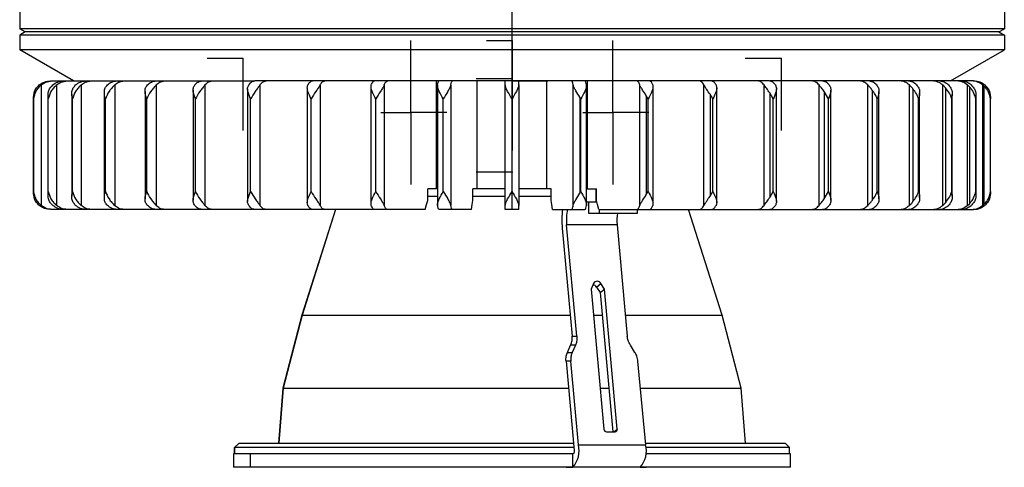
# Model space of a CAD drawing. Header units: millimetres. Extents: x 85 to 343, y -37 to 195.
# Tile 2 of 7: x 233 to 343, y -37 to 13. Entities that reach past the tile are written whole.
import ezdxf

# ---------------------------------------------------------------- set-up
doc = ezdxf.new("R2010")
doc.units = ezdxf.units.MM
doc.header["$PDSIZE"] = -1

msp = doc.modelspace()

# ---------------------------------------------------------------- linework, layer by layer
at = {"color": 7, "linetype": 'Continuous', "lineweight": 25}
for p, q in [((232.86, 50.62), (232.86, 12.44)), ((342.86, 50.62), (342.86, 12.44)), ((342.86, 12.44), (232.86, 12.44)), ((233.46, 12.12), (232.86, 12.44)), ((233.46, 12.12), (232.86, 11.75)), ((342.26, 12.12), (233.46, 12.12)), ((342.26, 12.12), (342.86, 12.44)), ((342.26, 12.12), (342.86, 11.75)), ((342.86, 11.75), (232.86, 11.75)), ((232.86, 11.75), (232.86, 10.09)), ((342.86, 11.75), (342.86, 10.09)), ((342.86, 10.09), (232.86, 10.09)), ((238.86, 6.62), (232.86, 10.09)), ((336.86, 6.62), (342.86, 10.09)), ((236.28, 6.62), (243.66, 6.62)), ((243.71, 6.62), (259.04, 6.62)), ((265.52, 6.62), (259.12, 6.62)), ((316.6, 6.62), (265.58, 6.62)), ((279.42, -5.43), (279.42, 6.62)), ((283.98, -5.43), (283.98, 6.62)), ((287.86, -7.73), (287.86, 6.62)), ((291.74, -5.43), (291.74, 6.62)), ((296.29, -5.43), (296.29, 6.62)), ((332, 6.62), (316.67, 6.62)), ((339.43, 6.62), (332.05, 6.62)), ((235.26, 6.18), (235.26, -7.28)), ((236.98, 6.18), (236.98, -7.28)), ((239.73, 6.18), (239.73, -7.28)), ((243.47, 6.18), (243.47, -7.28)), ((248.1, 6.18), (248.1, -7.28)), ((252.24, 5.59), (252.24, -6.7)), ((253.55, 6.18), (253.55, -7.28)), ((258.32, 5.73), (258.32, -6.84)), ((259.7, 6.18), (259.7, -7.28)), ((264.99, 5.86), (264.99, -6.97)), ((266.42, 6.18), (266.42, -7.28)), ((272.1, 5.97), (272.1, -7.07)), ((273.57, 6.18), (273.57, -7.28)), ((279.53, 6.18), (279.53, -7.29)), ((281.02, 6.18), (281.02, -7.28)), ((287.11, -7.28), (287.11, 6.18)), ((288.61, 6.18), (288.61, -7.28)), ((294.69, -7.28), (294.69, 6.18)), ((296.19, -7.29), (296.19, 6.18)), ((302.14, -7.28), (302.14, 6.18)), ((303.61, -7.07), (303.61, 5.97)), ((309.3, -7.28), (309.3, 6.18)), ((310.73, -6.97), (310.73, 5.86)), ((316.01, -7.28), (316.01, 6.18)), ((317.4, -6.84), (317.4, 5.73)), ((322.16, -7.28), (322.16, 6.18)), ((323.48, -6.7), (323.48, 5.59)), ((327.61, -7.28), (327.61, 6.18)), ((328.1, 5.6), (328.1, -6.71)), ((332.25, -7.28), (332.25, 6.18)), ((332.65, 5.74), (332.65, -6.84)), ((336.29, 5.87), (335.98, 6.18)), ((335.98, -7.28), (335.98, 6.18)), ((336.29, 5.87), (336.29, -6.97)), ((338.74, -7.28), (338.74, 6.18)), ((338.95, 5.98), (338.74, 6.18)), ((338.95, 5.98), (338.95, -7.09)), ((340.46, -7.28), (340.46, 6.18)), ((340.56, 6.09), (340.56, -7.19)), ((234.4, 4.79), (234.4, -5.89)), ((234.41, -5.73), (234.41, 4.62)), ((236.01, 4.95), (236.01, -6.06)), ((236.04, -5.73), (236.04, 4.62)), ((238.67, 5.12), (238.67, -6.23)), ((238.74, -5.73), (238.74, 4.62)), ((242.31, 5.29), (242.31, -6.4)), ((242.43, -5.73), (242.43, 4.62)), ((246.86, 5.45), (246.86, -6.56)), ((247.05, -5.73), (247.05, 4.62)), ((252.49, -5.73), (252.49, 4.62)), ((258.66, -5.73), (258.66, 4.62)), ((265.42, -5.73), (265.42, 4.62)), ((272.64, -5.73), (272.64, 4.62)), ((280.17, -5.73), (280.17, 4.62)), ((295.44, 4.8), (295.44, -5.9)), ((295.54, -5.73), (295.54, 4.62)), ((303.07, 4.62), (302.86, 4.97)), ((302.86, 4.97), (302.86, -6.07)), ((303.07, -5.73), (303.07, 4.62)), ((309.98, 5.14), (309.98, -6.24)), ((310.29, 4.62), (309.98, 5.14)), ((310.29, -5.73), (310.29, 4.62)), ((317.05, 4.62), (316.65, 5.3)), ((316.65, 5.3), (316.65, -6.4)), ((317.05, -5.73), (317.05, 4.62)), ((323.22, 4.62), (322.73, 5.45)), ((322.73, 5.45), (322.73, -6.56)), ((323.22, -5.73), (323.22, 4.62)), ((328.67, -5.73), (328.67, 4.62)), ((328.85, -6.56), (328.85, 5.45)), ((333.28, -5.73), (333.28, 4.62)), ((333.4, -6.4), (333.4, 5.29)), ((336.98, -5.73), (336.98, 4.62)), ((337.04, -6.23), (337.04, 5.12)), ((339.67, -5.73), (339.67, 4.62)), ((339.7, -6.06), (339.7, 4.95)), ((341.31, -5.89), (341.31, 4.79)), ((341.31, -5.73), (341.31, 4.62)), ((279.42, -5.43), (278.44, -5.43)), ((278.44, -6.73), (278.44, -5.43)), ((287.11, -5.43), (283.48, -5.43)), ((283.48, -6.73), (283.48, -5.43)), ((292.24, -5.43), (288.61, -5.43)), ((292.24, -6.73), (292.24, -5.43)), ((296.19, -5.43), (297.28, -5.43)), ((297.22, -5.43), (297.22, -6.93)), ((297.28, -6.73), (297.28, -5.43)), ((278.44, -6.23), (279.53, -6.23)), ((283.48, -6.23), (287.11, -6.23)), ((288.61, -6.23), (292.24, -6.23)), ((302.86, -6.07), (303.07, -5.73)), ((309.98, -6.24), (310.29, -5.73)), ((316.65, -6.4), (317.05, -5.73)), ((322.73, -6.56), (323.22, -5.73)), ((297.33, -6.93), (296.19, -6.93)), ((296.39, -6.93), (296.39, -8.13)), ((335.98, -7.28), (336.29, -6.97)), ((338.74, -7.28), (338.95, -7.09)), ((278.15, -7.73), (236.28, -7.73)), ((268.13, -7.73), (264.38, -19.55)), ((268.14, -7.73), (264.4, -19.55)), ((283.33, -7.73), (279.71, -7.73)), ((288.61, -7.73), (287.11, -7.73)), ((292.38, -7.73), (296, -7.73)), ((296.39, -8.13), (301.89, -8.13)), ((297.56, -7.73), (339.43, -7.73)), ((297.64, -8.13), (297.64, -7.73)), ((301.89, -8.13), (301.89, -7.73)), ((311.33, -19.55), (307.58, -7.73)), ((293.46, -9.83), (294.57, -21.89)), ((295.1, -21.89), (293.96, -9.44)), ((299.6, -9.44), (293.96, -9.44)), ((299.6, -9.44), (300.74, -21.89)), ((296.97, -16), (296.69, -16.63)), ((297.29, -16.39), (297.79, -16)), ((297.29, -16.39), (297.69, -17.02)), ((298.19, -16.63), (297.79, -16)), ((296.69, -16.63), (298.12, -32.27)), ((297.69, -17.02), (298.19, -16.63)), ((297.69, -17.02), (299.12, -32.56)), ((299.62, -32.27), (298.19, -16.63)), ((264.38, -19.55), (262.27, -27.69)), ((264.4, -19.55), (262.28, -27.69)), ((264.38, -19.55), (294.35, -19.55)), ((296.95, -19.55), (297.92, -19.55)), ((300.52, -19.55), (311.33, -19.55)), ((313.45, -27.69), (311.33, -19.55)), ((294.57, -21.89), (295.1, -21.89)), ((294.05, -23.69), (294.41, -22.89)), ((294.94, -22.89), (294.41, -22.89)), ((294.94, -22.89), (294.58, -23.69)), ((301.59, -23.69), (301.08, -22.89)), ((294.05, -23.69), (294.58, -23.69)), ((293.89, -24.69), (294.8, -34.65)), ((294.42, -24.69), (293.89, -24.69)), ((295.27, -34.01), (294.42, -24.69)), ((302.79, -34.01), (301.93, -24.69)), ((262.27, -27.69), (261.77, -33.83)), ((262.28, -27.69), (261.79, -33.83)), ((262.27, -27.69), (294.16, -27.69)), ((297.7, -27.69), (298.67, -27.69)), ((302.21, -27.69), (313.45, -27.69)), ((313.94, -33.83), (313.45, -27.69)), ((298.43, -32.56), (299.37, -32.56)), ((299.25, -32.56), (299.62, -32.27)), ((257.36, -33.83), (256.86, -34.33)), ((257.37, -33.83), (256.87, -34.33)), ((257.36, -33.83), (294.72, -33.83)), ((295.27, -34.01), (302.79, -34.01)), ((302.77, -33.83), (318.36, -33.83)), ((318.86, -34.33), (318.36, -33.83)), ((256.76, -35.03), (256.76, -36.53)), ((294.7, -35.03), (256.76, -35.03)), ((256.86, -34.33), (256.86, -35.03)), ((294.77, -34.33), (256.86, -34.33)), ((256.87, -35.03), (256.87, -34.33)), ((258.63, -36.53), (258.63, -35.03)), ((294.65, -36.52), (294.65, -35.03)), ((318.96, -35.03), (302.79, -35.03)), ((318.86, -34.33), (302.81, -34.33)), ((318.86, -35.03), (318.86, -34.33)), ((318.96, -36.53), (318.96, -35.03)), ((318.96, -36.53), (256.76, -36.53))]:
    msp.add_line(p, q, dxfattribs=at)
at = {"color": 7, "linetype": 'Continuous'}
for p, q in [((287.86, 6.62), (287.86, 14.65)), ((276.57, 3.12), (276.57, 11.15)), ((287.86, 11.12), (285.02, 11.12)), ((287.86, 11.12), (287.86, 3.1)), ((299.14, 3.12), (299.14, 11.15)), ((257.8, 9.12), (253.79, 9.12)), ((257.8, 9.12), (257.8, 1.1)), ((317.91, 9.12), (313.9, 9.12)), ((317.91, 9.12), (317.91, 1.1)), ((287.86, 6.87), (283.84, 6.87)), ((287.86, 6.87), (287.86, -1.15)), ((287.86, 6.62), (291.87, 6.62)), ((287.86, -3.58), (287.86, 4.45)), ((276.57, 3.07), (273.21, 3.07)), ((276.57, 3.12), (280.58, 3.12)), ((276.57, 3.07), (276.57, -4.95)), ((299.14, 3.07), (295.78, 3.07)), ((299.14, 3.12), (303.16, 3.12)), ((299.14, 3.07), (299.14, -4.95)), ((287.86, -3.58), (283.84, -3.58))]:
    msp.add_line(p, q, dxfattribs=at)
at = {"color": 7, "linetype": 'Continuous', "lineweight": 25, "flags": 128}
for points in [[(278.15, -7.73), (278.31, -7.17), (278.44, -6.73)], [(283.33, -7.73), (283.41, -7.17), (283.48, -6.73)], [(292.38, -7.73), (292.3, -7.17), (292.24, -6.73)], [(297.56, -7.73), (297.4, -7.17), (297.28, -6.73)], [(294.8, -34.65), (294.8, -34.72), (294.8, -34.79), (294.79, -34.85), (294.78, -34.91), (294.76, -34.96), (294.74, -35), (294.72, -35.02), (294.7, -35.03)]]:
    msp.add_lwpolyline(points, dxfattribs=at)
at = {"color": 7, "linetype": 'Continuous', "lineweight": 25}
for centre, radius, start, end in [((303.38, -8.93), 9.95, 173.0625, 185.209), ((299.09, -8.92), 5.16, 166.6182, 185.8207), ((305.13, -8.93), 5.56, 171.7238, 185.3375), ((296.85, -16.67), 0.525, 31.7491, 83.761), ((297.38, -16.22), 0.464, 27.7969, 152.2031), ((298.44, -32.24), 0.319, 185.2243, 268.3539), ((299.37, -32.3), 0.257, 270.0152, 7.212), ((292.69, -34.7), 2.67, 317.0704, 15.0449), ((300.21, -34.7), 2.67, 317.0704, 15.0449)]:
    msp.add_arc(centre, radius, start, end, dxfattribs=at)
for points, knots in [([(235.04, 6.18), (235.23, 6.31), (235.61, 6.56), (236.06, 6.6), (236.28, 6.62)], [0, 0, 0, 0, 0.5, 1, 1, 1, 1]), ([(235.26, 6.18), (235.42, 6.29), (235.79, 6.55), (236.24, 6.6), (236.5, 6.62)], [0, 0, 0, 0, 0.43833, 1, 1, 1, 1]), ([(236.55, 6.18), (236.73, 6.31), (237.1, 6.56), (237.54, 6.6), (237.76, 6.62)], [0, 0, 0, 0, 0.5, 1, 1, 1, 1]), ([(236.98, 6.18), (237.13, 6.29), (237.49, 6.55), (237.93, 6.6), (238.18, 6.62)], [0, 0, 0, 0, 0.43833, 1, 1, 1, 1]), ([(239.11, 6.18), (239.28, 6.31), (239.63, 6.56), (240.04, 6.6), (240.25, 6.62)], [0, 0, 0, 0, 0.5000001, 1, 1, 1, 1]), ([(239.73, 6.18), (239.88, 6.29), (240.22, 6.55), (240.64, 6.6), (240.87, 6.62)], [0, 0, 0, 0, 0.4383299, 1, 1, 1, 1]), ([(242.65, 6.18), (242.81, 6.31), (243.13, 6.56), (243.52, 6.6), (243.71, 6.62)], [0, 0, 0, 0, 0.5, 1, 1, 1, 1]), ([(243.47, 6.18), (243.6, 6.29), (243.92, 6.55), (244.31, 6.6), (244.52, 6.62)], [0, 0, 0, 0, 0.43833, 1, 1, 1, 1]), ([(247.12, 6.18), (247.27, 6.31), (247.55, 6.56), (247.9, 6.6), (248.07, 6.62)], [0, 0, 0, 0, 0.5, 1, 1, 1, 1]), ([(248.1, 6.18), (248.23, 6.29), (248.51, 6.55), (248.86, 6.6), (249.05, 6.62)], [0, 0, 0, 0, 0.43833, 1, 1, 1, 1]), ([(252.42, 6.18), (252.54, 6.31), (252.79, 6.56), (253.09, 6.6), (253.24, 6.62)], [0, 0, 0, 0, 0.5, 1, 1, 1, 1]), ([(253.55, 6.18), (253.66, 6.29), (253.91, 6.55), (254.21, 6.6), (254.37, 6.62)], [0, 0, 0, 0, 0.43833, 1, 1, 1, 1]), ([(258.44, 6.18), (258.54, 6.31), (258.75, 6.56), (258.99, 6.6), (259.12, 6.62)], [0, 0, 0, 0, 0.5, 1, 1, 1, 1]), ([(259.7, 6.18), (259.79, 6.29), (259.99, 6.55), (260.24, 6.6), (260.38, 6.62)], [0, 0, 0, 0, 0.43833, 1, 1, 1, 1]), ([(265.05, 6.18), (265.13, 6.31), (265.29, 6.56), (265.48, 6.6), (265.58, 6.62)], [0, 0, 0, 0, 0.5, 1, 1, 1, 1]), ([(266.42, 6.18), (266.49, 6.29), (266.64, 6.55), (266.83, 6.6), (266.94, 6.62)], [0, 0, 0, 0, 0.43833, 1, 1, 1, 1]), ([(272.13, 6.18), (272.19, 6.31), (272.3, 6.56), (272.42, 6.6), (272.49, 6.62)], [0, 0, 0, 0, 0.5000001, 1, 1, 1, 1]), ([(273.57, 6.18), (273.62, 6.29), (273.73, 6.55), (273.86, 6.6), (273.93, 6.62)], [0, 0, 0, 0, 0.43833, 1, 1, 1, 1]), ([(279.54, 6.18), (279.56, 6.31), (279.62, 6.56), (279.68, 6.6), (279.71, 6.62)], [0, 0, 0, 0, 0.5, 1, 1, 1, 1]), ([(281.02, 6.18), (281.04, 6.29), (281.1, 6.55), (281.16, 6.6), (281.2, 6.62)], [0, 0, 0, 0, 0.43833, 1, 1, 1, 1]), ([(287.11, 6.18), (287.11, 6.31), (287.11, 6.56), (287.11, 6.6), (287.11, 6.62)], [0, 0, 0, 0, 0.5, 1, 1, 1, 1]), ([(288.61, 6.18), (288.61, 6.29), (288.61, 6.55), (288.61, 6.6), (288.61, 6.62)], [0, 0, 0, 0, 0.43833, 1, 1, 1, 1]), ([(294.69, 6.18), (294.67, 6.31), (294.61, 6.56), (294.55, 6.6), (294.51, 6.62)], [0, 0, 0, 0, 0.5, 1, 1, 1, 1]), ([(296.18, 6.18), (296.15, 6.29), (296.1, 6.55), (296.04, 6.6), (296, 6.62)], [0, 0, 0, 0, 0.43833, 1, 1, 1, 1]), ([(302.14, 6.18), (302.09, 6.31), (301.98, 6.56), (301.85, 6.6), (301.79, 6.62)], [0, 0, 0, 0, 0.5, 1, 1, 1, 1]), ([(303.58, 6.18), (303.53, 6.29), (303.43, 6.55), (303.3, 6.6), (303.22, 6.62)], [0, 0, 0, 0, 0.43833, 1, 1, 1, 1]), ([(309.3, 6.18), (309.22, 6.31), (309.06, 6.56), (308.87, 6.6), (308.77, 6.62)], [0, 0, 0, 0, 0.5, 1, 1, 1, 1]), ([(310.66, 6.18), (310.59, 6.29), (310.43, 6.55), (310.24, 6.6), (310.14, 6.62)], [0, 0, 0, 0, 0.43833, 1, 1, 1, 1]), ([(316.01, 6.18), (315.91, 6.31), (315.71, 6.56), (315.46, 6.6), (315.34, 6.62)], [0, 0, 0, 0, 0.5000001, 1, 1, 1, 1]), ([(317.28, 6.18), (317.19, 6.29), (316.98, 6.55), (316.74, 6.6), (316.6, 6.62)], [0, 0, 0, 0, 0.43833, 1, 1, 1, 1]), ([(322.16, 6.18), (322.04, 6.31), (321.79, 6.56), (321.49, 6.6), (321.34, 6.62)], [0, 0, 0, 0, 0.5, 1, 1, 1, 1]), ([(323.29, 6.18), (323.19, 6.29), (322.94, 6.55), (322.64, 6.6), (322.47, 6.62)], [0, 0, 0, 0, 0.43833, 1, 1, 1, 1]), ([(327.61, 6.18), (327.47, 6.31), (327.18, 6.56), (326.83, 6.6), (326.66, 6.62)], [0, 0, 0, 0, 0.5, 1, 1, 1, 1]), ([(328.59, 6.18), (328.47, 6.29), (328.18, 6.55), (327.84, 6.6), (327.64, 6.62)], [0, 0, 0, 0, 0.43833, 1, 1, 1, 1]), ([(332.25, 6.18), (332.09, 6.31), (331.77, 6.56), (331.38, 6.6), (331.19, 6.62)], [0, 0, 0, 0, 0.5, 1, 1, 1, 1]), ([(333.06, 6.18), (332.92, 6.29), (332.6, 6.55), (332.22, 6.6), (332, 6.62)], [0, 0, 0, 0, 0.43833, 1, 1, 1, 1]), ([(335.98, 6.18), (335.81, 6.31), (335.46, 6.56), (335.05, 6.6), (334.84, 6.62)], [0, 0, 0, 0, 0.5, 1, 1, 1, 1]), ([(336.61, 6.18), (336.46, 6.29), (336.11, 6.55), (335.7, 6.6), (335.46, 6.62)], [0, 0, 0, 0, 0.43833, 1, 1, 1, 1]), ([(338.74, 6.18), (338.56, 6.31), (338.19, 6.56), (337.75, 6.6), (337.53, 6.62)], [0, 0, 0, 0, 0.5, 1, 1, 1, 1]), ([(339.16, 6.18), (339, 6.29), (338.64, 6.55), (338.2, 6.6), (337.96, 6.62)], [0, 0, 0, 0, 0.43833, 1, 1, 1, 1]), ([(340.46, 6.18), (340.27, 6.31), (339.89, 6.56), (339.44, 6.6), (339.22, 6.62)], [0, 0, 0, 0, 0.5, 1, 1, 1, 1]), ([(340.67, 6.18), (340.51, 6.29), (340.14, 6.55), (339.68, 6.6), (339.43, 6.62)], [0, 0, 0, 0, 0.43833, 1, 1, 1, 1]), ([(235.26, 6.18), (235.13, 6.07), (234.89, 5.84), (234.55, 5.32), (234.46, 4.9), (234.41, 4.62)], [0, 0, 0, 0, 0.250861, 0.501307, 1, 1, 1, 1]), ([(234.41, 4.62), (234.41, 4.9), (234.43, 5.32), (234.7, 5.85), (234.93, 6.07), (235.04, 6.18)], [0, 0, 0, 0, 0.498883, 0.749389, 1, 1, 1, 1]), ([(236.04, 4.62), (236.03, 4.9), (236, 5.32), (236.23, 5.85), (236.44, 6.07), (236.55, 6.18)], [0, 0, 0, 0, 0.4988829, 0.7493889, 1, 1, 1, 1]), ([(236.98, 6.18), (236.86, 6.07), (236.62, 5.84), (236.24, 5.32), (236.12, 4.9), (236.04, 4.62)], [0, 0, 0, 0, 0.2508614, 0.5013074, 1, 1, 1, 1]), ([(238.74, 4.62), (238.7, 4.9), (238.63, 5.32), (238.81, 5.85), (239.01, 6.07), (239.11, 6.18)], [0, 0, 0, 0, 0.498883, 0.749389, 1, 1, 1, 1]), ([(239.73, 6.18), (239.61, 6.07), (239.38, 5.84), (238.99, 5.32), (238.84, 4.9), (238.74, 4.62)], [0, 0, 0, 0, 0.250861, 0.501307, 1, 1, 1, 1]), ([(242.43, 4.62), (242.36, 4.9), (242.27, 5.32), (242.38, 5.85), (242.56, 6.07), (242.65, 6.18)], [0, 0, 0, 0, 0.498883, 0.749389, 1, 1, 1, 1]), ([(243.47, 6.18), (243.36, 6.07), (243.13, 5.84), (242.73, 5.32), (242.55, 4.9), (242.43, 4.62)], [0, 0, 0, 0, 0.250861, 0.501307, 1, 1, 1, 1]), ([(247.05, 4.62), (246.96, 4.9), (246.83, 5.32), (246.89, 5.85), (247.04, 6.07), (247.12, 6.18)], [0, 0, 0, 0, 0.498883, 0.749389, 1, 1, 1, 1]), ([(248.1, 6.18), (248, 6.07), (247.8, 5.84), (247.39, 5.32), (247.18, 4.9), (247.05, 4.62)], [0, 0, 0, 0, 0.250861, 0.501307, 1, 1, 1, 1]), ([(252.49, 4.62), (252.39, 4.9), (252.23, 5.32), (252.23, 5.85), (252.35, 6.07), (252.42, 6.18)], [0, 0, 0, 0, 0.498883, 0.749389, 1, 1, 1, 1]), ([(253.55, 6.18), (253.46, 6.07), (253.28, 5.84), (252.87, 5.32), (252.64, 4.9), (252.49, 4.62)], [0, 0, 0, 0, 0.250861, 0.501307, 1, 1, 1, 1]), ([(258.66, 4.62), (258.54, 4.9), (258.35, 5.32), (258.29, 5.85), (258.39, 6.07), (258.44, 6.18)], [0, 0, 0, 0, 0.4988829, 0.7493889, 1, 1, 1, 1]), ([(259.7, 6.18), (259.62, 6.07), (259.46, 5.84), (259.07, 5.32), (258.82, 4.9), (258.66, 4.62)], [0, 0, 0, 0, 0.250861, 0.501307, 1, 1, 1, 1]), ([(265.42, 4.62), (265.28, 4.9), (265.07, 5.32), (264.96, 5.85), (265.02, 6.07), (265.05, 6.18)], [0, 0, 0, 0, 0.498883, 0.749389, 1, 1, 1, 1]), ([(266.42, 6.18), (266.35, 6.07), (266.22, 5.84), (265.85, 5.32), (265.59, 4.9), (265.42, 4.62)], [0, 0, 0, 0, 0.250861, 0.501307, 1, 1, 1, 1]), ([(272.64, 4.62), (272.49, 4.9), (272.26, 5.32), (272.09, 5.85), (272.12, 6.07), (272.13, 6.18)], [0, 0, 0, 0, 0.4988829, 0.7493889, 1, 1, 1, 1]), ([(273.57, 6.18), (273.52, 6.07), (273.42, 5.84), (273.08, 5.32), (272.82, 4.9), (272.64, 4.62)], [0, 0, 0, 0, 0.2508614, 0.5013074, 1, 1, 1, 1]), ([(280.17, 4.62), (280.01, 4.9), (279.76, 5.32), (279.54, 5.85), (279.54, 6.07), (279.54, 6.18)], [0, 0, 0, 0, 0.498883, 0.749389, 1, 1, 1, 1]), ([(281.02, 6.18), (280.99, 6.07), (280.91, 5.84), (280.61, 5.32), (280.35, 4.9), (280.17, 4.62)], [0, 0, 0, 0, 0.250861, 0.501307, 1, 1, 1, 1]), ([(287.86, 4.62), (287.69, 4.9), (287.43, 5.32), (287.16, 5.85), (287.13, 6.07), (287.11, 6.18)], [0, 0, 0, 0, 0.498883, 0.749389, 1, 1, 1, 1]), ([(288.61, 6.18), (288.59, 6.07), (288.55, 5.84), (288.28, 5.32), (288.03, 4.9), (287.86, 4.62)], [0, 0, 0, 0, 0.250861, 0.501307, 1, 1, 1, 1]), ([(295.44, 4.8), (295.28, 5.04), (295.05, 5.42), (294.78, 5.88), (294.72, 6.08), (294.69, 6.18)], [0, 0, 0, 0, 0.498585, 0.749264, 1, 1, 1, 1]), ([(296.18, 6.18), (296.18, 6.07), (296.17, 5.84), (295.95, 5.32), (295.71, 4.9), (295.54, 4.62)], [0, 0, 0, 0, 0.2508614, 0.5013074, 1, 1, 1, 1]), ([(302.86, 4.97), (302.72, 5.19), (302.5, 5.52), (302.25, 5.93), (302.17, 6.1), (302.14, 6.18)], [0, 0, 0, 0, 0.498477, 0.769944, 1, 1, 1, 1]), ([(303.58, 6.18), (303.59, 6.07), (303.63, 5.84), (303.46, 5.32), (303.22, 4.9), (303.07, 4.62)], [0, 0, 0, 0, 0.250861, 0.501307, 1, 1, 1, 1]), ([(309.98, 5.14), (309.85, 5.32), (309.66, 5.61), (309.42, 5.96), (309.34, 6.11), (309.3, 6.18)], [0, 0, 0, 0, 0.49849, 0.767187, 1, 1, 1, 1]), ([(310.66, 6.18), (310.69, 6.07), (310.76, 5.84), (310.64, 5.32), (310.43, 4.9), (310.29, 4.62)], [0, 0, 0, 0, 0.250861, 0.501307, 1, 1, 1, 1]), ([(316.65, 5.3), (316.54, 5.46), (316.37, 5.7), (316.15, 5.99), (316.06, 6.12), (316.01, 6.18)], [0, 0, 0, 0, 0.498429, 0.764459, 1, 1, 1, 1]), ([(317.28, 6.18), (317.33, 6.07), (317.42, 5.84), (317.37, 5.32), (317.18, 4.9), (317.05, 4.62)], [0, 0, 0, 0, 0.250861, 0.501307, 1, 1, 1, 1]), ([(322.73, 5.45), (322.63, 5.59), (322.44, 5.85), (322.25, 6.07), (322.16, 6.18)], [0, 0, 0, 0, 0.4999, 1, 1, 1, 1]), ([(323.29, 6.18), (323.36, 6.07), (323.49, 5.84), (323.49, 5.32), (323.33, 4.9), (323.22, 4.62)], [0, 0, 0, 0, 0.250861, 0.501307, 1, 1, 1, 1]), ([(328.1, 5.6), (328.01, 5.71), (327.85, 5.92), (327.68, 6.1), (327.61, 6.18)], [0, 0, 0, 0, 0.541892, 1, 1, 1, 1]), ([(328.67, 4.62), (328.59, 4.79), (328.44, 5.12), (328.21, 5.44), (328.1, 5.6)], [0, 0, 0, 0, 0.499709, 1, 1, 1, 1]), ([(328.59, 6.18), (328.67, 6.07), (328.83, 5.84), (328.88, 5.32), (328.75, 4.9), (328.67, 4.62)], [0, 0, 0, 0, 0.250861, 0.501307, 1, 1, 1, 1]), ([(332.65, 5.74), (332.58, 5.82), (332.45, 5.98), (332.31, 6.12), (332.25, 6.18)], [0, 0, 0, 0, 0.532249, 1, 1, 1, 1]), ([(333.28, 4.62), (333.21, 4.81), (333.06, 5.2), (332.79, 5.56), (332.65, 5.74)], [0, 0, 0, 0, 0.499921, 1, 1, 1, 1]), ([(333.06, 6.18), (333.15, 6.07), (333.33, 5.84), (333.45, 5.32), (333.35, 4.9), (333.28, 4.62)], [0, 0, 0, 0, 0.2508611, 0.5013073, 1, 1, 1, 1]), ([(336.98, 4.62), (336.91, 4.84), (336.76, 5.27), (336.45, 5.67), (336.29, 5.87)], [0, 0, 0, 0, 0.500151, 1, 1, 1, 1]), ([(336.61, 6.18), (336.71, 6.07), (336.91, 5.84), (337.08, 5.32), (337.02, 4.9), (336.98, 4.62)], [0, 0, 0, 0, 0.250861, 0.501307, 1, 1, 1, 1]), ([(339.67, 4.62), (339.61, 4.86), (339.51, 5.23), (339.22, 5.68), (339.03, 5.89), (338.95, 5.98)], [0, 0, 0, 0, 0.499301, 0.77298, 1, 1, 1, 1]), ([(339.16, 6.18), (339.27, 6.07), (339.49, 5.84), (339.71, 5.32), (339.69, 4.9), (339.67, 4.62)], [0, 0, 0, 0, 0.250861, 0.501307, 1, 1, 1, 1]), ([(340.56, 6.09), (340.55, 6.11), (340.51, 6.14), (340.47, 6.17), (340.46, 6.18)], [0, 0, 0, 0, 0.559591, 1, 1, 1, 1]), ([(341.31, 4.62), (341.26, 4.88), (341.18, 5.27), (340.88, 5.76), (340.67, 5.98), (340.56, 6.09)], [0, 0, 0, 0, 0.499267, 0.749427, 1, 1, 1, 1]), ([(340.67, 6.18), (340.79, 6.07), (341.02, 5.84), (341.29, 5.32), (341.3, 4.9), (341.31, 4.62)], [0, 0, 0, 0, 0.250861, 0.501307, 1, 1, 1, 1]), ([(295.54, 4.62), (295.52, 4.66), (295.49, 4.71), (295.45, 4.77), (295.44, 4.8)], [0, 0, 0, 0, 0.559814, 1, 1, 1, 1]), ([(235.04, -7.28), (234.93, -7.17), (234.7, -6.95), (234.43, -6.42), (234.41, -6), (234.41, -5.73)], [0, 0, 0, 0, 0.250861, 0.501307, 1, 1, 1, 1]), ([(234.41, -5.73), (234.46, -6), (234.55, -6.42), (234.89, -6.95), (235.13, -7.17), (235.26, -7.28)], [0, 0, 0, 0, 0.498883, 0.749389, 1, 1, 1, 1]), ([(236.55, -7.28), (236.44, -7.17), (236.22, -6.95), (236, -6.42), (236.03, -6), (236.04, -5.73)], [0, 0, 0, 0, 0.250861, 0.501307, 1, 1, 1, 1]), ([(236.04, -5.73), (236.12, -6), (236.24, -6.42), (236.62, -6.95), (236.86, -7.17), (236.98, -7.28)], [0, 0, 0, 0, 0.498883, 0.749389, 1, 1, 1, 1]), ([(239.11, -7.28), (239.01, -7.17), (238.81, -6.95), (238.63, -6.42), (238.7, -6), (238.74, -5.73)], [0, 0, 0, 0, 0.250861, 0.501307, 1, 1, 1, 1]), ([(238.74, -5.73), (238.84, -6), (238.99, -6.42), (239.38, -6.95), (239.61, -7.17), (239.73, -7.28)], [0, 0, 0, 0, 0.4988829, 0.7493889, 1, 1, 1, 1]), ([(242.65, -7.28), (242.56, -7.17), (242.38, -6.95), (242.27, -6.42), (242.36, -6), (242.43, -5.73)], [0, 0, 0, 0, 0.2508611, 0.5013073, 1, 1, 1, 1]), ([(242.43, -5.73), (242.55, -6), (242.73, -6.42), (243.13, -6.95), (243.36, -7.17), (243.47, -7.28)], [0, 0, 0, 0, 0.498883, 0.749389, 1, 1, 1, 1]), ([(247.12, -7.28), (247.04, -7.17), (246.89, -6.95), (246.83, -6.42), (246.96, -6), (247.05, -5.73)], [0, 0, 0, 0, 0.250861, 0.501307, 1, 1, 1, 1]), ([(247.05, -5.73), (247.18, -6), (247.39, -6.42), (247.8, -6.95), (248, -7.17), (248.1, -7.28)], [0, 0, 0, 0, 0.498883, 0.749389, 1, 1, 1, 1]), ([(252.42, -7.28), (252.35, -7.17), (252.23, -6.95), (252.23, -6.42), (252.39, -6), (252.49, -5.73)], [0, 0, 0, 0, 0.250861, 0.501307, 1, 1, 1, 1]), ([(252.49, -5.73), (252.64, -6), (252.87, -6.42), (253.28, -6.95), (253.46, -7.17), (253.55, -7.28)], [0, 0, 0, 0, 0.498883, 0.749389, 1, 1, 1, 1]), ([(258.44, -7.28), (258.39, -7.17), (258.29, -6.95), (258.35, -6.42), (258.54, -6), (258.66, -5.73)], [0, 0, 0, 0, 0.250861, 0.501307, 1, 1, 1, 1]), ([(258.66, -5.73), (258.82, -6), (259.07, -6.42), (259.46, -6.95), (259.62, -7.17), (259.7, -7.28)], [0, 0, 0, 0, 0.498883, 0.749389, 1, 1, 1, 1]), ([(265.05, -7.28), (265.02, -7.17), (264.96, -6.95), (265.07, -6.42), (265.28, -6), (265.42, -5.73)], [0, 0, 0, 0, 0.2508613, 0.5013074, 1, 1, 1, 1]), ([(265.42, -5.73), (265.59, -6), (265.85, -6.42), (266.22, -6.95), (266.35, -7.17), (266.42, -7.28)], [0, 0, 0, 0, 0.4988829, 0.7493889, 1, 1, 1, 1]), ([(272.13, -7.28), (272.12, -7.17), (272.09, -6.95), (272.26, -6.42), (272.49, -6), (272.64, -5.73)], [0, 0, 0, 0, 0.250861, 0.501307, 1, 1, 1, 1]), ([(272.64, -5.73), (272.82, -6), (273.08, -6.42), (273.42, -6.95), (273.52, -7.17), (273.57, -7.28)], [0, 0, 0, 0, 0.498883, 0.749389, 1, 1, 1, 1]), ([(279.54, -7.28), (279.54, -7.17), (279.54, -6.95), (279.76, -6.42), (280.01, -6), (280.17, -5.73)], [0, 0, 0, 0, 0.250861, 0.501307, 1, 1, 1, 1]), ([(280.17, -5.73), (280.35, -6), (280.61, -6.42), (280.91, -6.95), (280.99, -7.17), (281.02, -7.28)], [0, 0, 0, 0, 0.4988829, 0.7493889, 1, 1, 1, 1]), ([(287.11, -7.28), (287.13, -7.17), (287.16, -6.95), (287.43, -6.42), (287.69, -6), (287.86, -5.73)], [0, 0, 0, 0, 0.250861, 0.501307, 1, 1, 1, 1]), ([(287.86, -5.73), (288.03, -6), (288.28, -6.42), (288.55, -6.95), (288.59, -7.17), (288.61, -7.28)], [0, 0, 0, 0, 0.498883, 0.749389, 1, 1, 1, 1]), ([(294.69, -7.28), (294.72, -7.18), (294.78, -6.99), (295.05, -6.52), (295.28, -6.15), (295.44, -5.9)], [0, 0, 0, 0, 0.2511, 0.501331, 1, 1, 1, 1]), ([(295.44, -5.9), (295.46, -5.87), (295.49, -5.81), (295.53, -5.75), (295.54, -5.73)], [0, 0, 0, 0, 0.5606376, 1, 1, 1, 1]), ([(295.54, -5.73), (295.71, -6), (295.95, -6.42), (296.17, -6.95), (296.18, -7.17), (296.18, -7.28)], [0, 0, 0, 0, 0.498883, 0.749389, 1, 1, 1, 1]), ([(302.14, -7.28), (302.17, -7.2), (302.25, -7.03), (302.5, -6.63), (302.72, -6.29), (302.86, -6.07)], [0, 0, 0, 0, 0.230002, 0.501426, 1, 1, 1, 1]), ([(303.07, -5.73), (303.22, -6), (303.46, -6.42), (303.63, -6.95), (303.59, -7.17), (303.58, -7.28)], [0, 0, 0, 0, 0.498883, 0.749389, 1, 1, 1, 1]), ([(309.3, -7.28), (309.34, -7.21), (309.42, -7.06), (309.66, -6.72), (309.85, -6.43), (309.98, -6.24)], [0, 0, 0, 0, 0.232723, 0.501338, 1, 1, 1, 1]), ([(310.29, -5.73), (310.43, -6), (310.64, -6.42), (310.76, -6.95), (310.69, -7.17), (310.66, -7.28)], [0, 0, 0, 0, 0.4988829, 0.7493889, 1, 1, 1, 1]), ([(316.01, -7.28), (316.06, -7.22), (316.15, -7.1), (316.37, -6.8), (316.54, -6.56), (316.65, -6.4)], [0, 0, 0, 0, 0.235392, 0.501269, 1, 1, 1, 1]), ([(317.05, -5.73), (317.18, -6), (317.37, -6.42), (317.42, -6.95), (317.33, -7.17), (317.28, -7.28)], [0, 0, 0, 0, 0.4988829, 0.7493889, 1, 1, 1, 1]), ([(322.16, -7.28), (322.25, -7.17), (322.44, -6.95), (322.63, -6.69), (322.73, -6.56)], [0, 0, 0, 0, 0.5004658, 1, 1, 1, 1]), ([(323.22, -5.73), (323.33, -6), (323.49, -6.42), (323.49, -6.95), (323.36, -7.17), (323.29, -7.28)], [0, 0, 0, 0, 0.498883, 0.749389, 1, 1, 1, 1]), ([(328.1, -6.71), (328.21, -6.55), (328.44, -6.23), (328.59, -5.89), (328.67, -5.73)], [0, 0, 0, 0, 0.499535, 1, 1, 1, 1]), ([(328.67, -5.73), (328.75, -6), (328.88, -6.42), (328.83, -6.95), (328.67, -7.17), (328.59, -7.28)], [0, 0, 0, 0, 0.498883, 0.749389, 1, 1, 1, 1]), ([(332.65, -6.84), (332.79, -6.66), (333.06, -6.3), (333.21, -5.92), (333.28, -5.73)], [0, 0, 0, 0, 0.499635, 1, 1, 1, 1]), ([(333.28, -5.73), (333.35, -6), (333.45, -6.42), (333.33, -6.95), (333.15, -7.17), (333.06, -7.28)], [0, 0, 0, 0, 0.498883, 0.749389, 1, 1, 1, 1]), ([(336.29, -6.97), (336.45, -6.77), (336.76, -6.37), (336.91, -5.94), (336.98, -5.73)], [0, 0, 0, 0, 0.499644, 1, 1, 1, 1]), ([(336.98, -5.73), (337.02, -6), (337.08, -6.42), (336.91, -6.95), (336.71, -7.17), (336.61, -7.28)], [0, 0, 0, 0, 0.4988829, 0.7493889, 1, 1, 1, 1]), ([(338.95, -7.09), (339.03, -6.99), (339.22, -6.79), (339.51, -6.33), (339.61, -5.96), (339.67, -5.73)], [0, 0, 0, 0, 0.2272612, 0.5013251, 1, 1, 1, 1]), ([(339.67, -5.73), (339.69, -6), (339.71, -6.42), (339.49, -6.95), (339.27, -7.17), (339.16, -7.28)], [0, 0, 0, 0, 0.498883, 0.749389, 1, 1, 1, 1]), ([(340.56, -7.19), (340.67, -7.08), (340.88, -6.86), (341.18, -6.37), (341.26, -5.98), (341.31, -5.73)], [0, 0, 0, 0, 0.2507054, 0.5013383, 1, 1, 1, 1]), ([(341.31, -5.73), (341.3, -6), (341.29, -6.42), (341.02, -6.95), (340.79, -7.17), (340.67, -7.28)], [0, 0, 0, 0, 0.498883, 0.749389, 1, 1, 1, 1]), ([(236.28, -7.73), (236.06, -7.71), (235.61, -7.67), (235.23, -7.41), (235.04, -7.28)], [0, 0, 0, 0, 0.49896, 1, 1, 1, 1]), ([(236.5, -7.73), (236.24, -7.7), (235.79, -7.66), (235.42, -7.4), (235.26, -7.28)], [0, 0, 0, 0, 0.56167, 1, 1, 1, 1]), ([(237.76, -7.73), (237.54, -7.71), (237.1, -7.67), (236.74, -7.41), (236.55, -7.28)], [0, 0, 0, 0, 0.49896, 1, 1, 1, 1]), ([(238.18, -7.73), (237.93, -7.7), (237.49, -7.66), (237.13, -7.4), (236.98, -7.28)], [0, 0, 0, 0, 0.56167, 1, 1, 1, 1]), ([(240.25, -7.73), (240.04, -7.71), (239.63, -7.67), (239.28, -7.41), (239.11, -7.28)], [0, 0, 0, 0, 0.49896, 1, 1, 1, 1]), ([(240.87, -7.73), (240.64, -7.7), (240.22, -7.66), (239.88, -7.4), (239.73, -7.28)], [0, 0, 0, 0, 0.56167, 1, 1, 1, 1]), ([(243.71, -7.73), (243.52, -7.71), (243.14, -7.67), (242.81, -7.41), (242.65, -7.28)], [0, 0, 0, 0, 0.49896, 1, 1, 1, 1]), ([(244.52, -7.73), (244.31, -7.7), (243.92, -7.66), (243.6, -7.4), (243.47, -7.28)], [0, 0, 0, 0, 0.56167, 1, 1, 1, 1]), ([(248.07, -7.73), (247.9, -7.71), (247.55, -7.67), (247.27, -7.41), (247.12, -7.28)], [0, 0, 0, 0, 0.49896, 1, 1, 1, 1]), ([(249.05, -7.73), (248.86, -7.7), (248.51, -7.66), (248.23, -7.4), (248.1, -7.28)], [0, 0, 0, 0, 0.56167, 1, 1, 1, 1]), ([(253.24, -7.73), (253.09, -7.71), (252.79, -7.67), (252.54, -7.41), (252.42, -7.28)], [0, 0, 0, 0, 0.49896, 1, 1, 1, 1]), ([(254.37, -7.73), (254.21, -7.7), (253.91, -7.66), (253.66, -7.4), (253.55, -7.28)], [0, 0, 0, 0, 0.56167, 1, 1, 1, 1]), ([(259.12, -7.73), (258.99, -7.71), (258.75, -7.67), (258.54, -7.41), (258.44, -7.28)], [0, 0, 0, 0, 0.49896, 1, 1, 1, 1]), ([(260.38, -7.73), (260.24, -7.7), (259.99, -7.66), (259.79, -7.4), (259.7, -7.28)], [0, 0, 0, 0, 0.56167, 1, 1, 1, 1]), ([(265.58, -7.73), (265.48, -7.71), (265.29, -7.67), (265.13, -7.41), (265.05, -7.28)], [0, 0, 0, 0, 0.49896, 1, 1, 1, 1]), ([(266.94, -7.73), (266.83, -7.7), (266.64, -7.66), (266.49, -7.4), (266.42, -7.28)], [0, 0, 0, 0, 0.56167, 1, 1, 1, 1]), ([(272.49, -7.73), (272.42, -7.71), (272.3, -7.67), (272.19, -7.41), (272.13, -7.28)], [0, 0, 0, 0, 0.49896, 1, 1, 1, 1]), ([(273.93, -7.73), (273.86, -7.7), (273.73, -7.66), (273.62, -7.4), (273.57, -7.28)], [0, 0, 0, 0, 0.56167, 1, 1, 1, 1]), ([(279.71, -7.73), (279.68, -7.71), (279.62, -7.67), (279.56, -7.41), (279.54, -7.28)], [0, 0, 0, 0, 0.49896, 1, 1, 1, 1]), ([(281.2, -7.73), (281.16, -7.7), (281.1, -7.66), (281.04, -7.4), (281.02, -7.28)], [0, 0, 0, 0, 0.56167, 1, 1, 1, 1]), ([(287.11, -7.73), (287.11, -7.71), (287.11, -7.67), (287.11, -7.41), (287.11, -7.28)], [0, 0, 0, 0, 0.500001, 1, 1, 1, 1]), ([(288.61, -7.73), (288.61, -7.7), (288.61, -7.66), (288.61, -7.4), (288.61, -7.28)], [0, 0, 0, 0, 0.56167, 1, 1, 1, 1]), ([(294.51, -7.73), (294.55, -7.71), (294.61, -7.67), (294.67, -7.41), (294.69, -7.28)], [0, 0, 0, 0, 0.49896, 1, 1, 1, 1]), ([(296, -7.73), (296.04, -7.7), (296.1, -7.66), (296.15, -7.4), (296.18, -7.28)], [0, 0, 0, 0, 0.56167, 1, 1, 1, 1]), ([(301.79, -7.73), (301.85, -7.71), (301.98, -7.67), (302.09, -7.41), (302.14, -7.28)], [0, 0, 0, 0, 0.49896, 1, 1, 1, 1]), ([(303.22, -7.73), (303.3, -7.7), (303.43, -7.66), (303.53, -7.4), (303.58, -7.28)], [0, 0, 0, 0, 0.56167, 1, 1, 1, 1]), ([(308.77, -7.73), (308.87, -7.71), (309.06, -7.67), (309.22, -7.41), (309.3, -7.28)], [0, 0, 0, 0, 0.4989601, 1, 1, 1, 1]), ([(310.14, -7.73), (310.24, -7.7), (310.43, -7.66), (310.59, -7.4), (310.66, -7.28)], [0, 0, 0, 0, 0.5616701, 1, 1, 1, 1]), ([(315.34, -7.73), (315.46, -7.71), (315.71, -7.67), (315.91, -7.41), (316.01, -7.28)], [0, 0, 0, 0, 0.49896, 1, 1, 1, 1]), ([(316.6, -7.73), (316.74, -7.7), (316.98, -7.66), (317.19, -7.4), (317.28, -7.28)], [0, 0, 0, 0, 0.5616701, 1, 1, 1, 1]), ([(321.34, -7.73), (321.49, -7.71), (321.79, -7.67), (322.04, -7.41), (322.16, -7.28)], [0, 0, 0, 0, 0.49896, 1, 1, 1, 1]), ([(322.47, -7.73), (322.64, -7.7), (322.94, -7.66), (323.19, -7.4), (323.29, -7.28)], [0, 0, 0, 0, 0.56167, 1, 1, 1, 1]), ([(326.66, -7.73), (326.83, -7.71), (327.18, -7.67), (327.47, -7.41), (327.61, -7.28)], [0, 0, 0, 0, 0.49896, 1, 1, 1, 1]), ([(327.61, -7.28), (327.68, -7.2), (327.85, -7.03), (328.01, -6.82), (328.1, -6.71)], [0, 0, 0, 0, 0.458108, 1, 1, 1, 1]), ([(327.64, -7.73), (327.84, -7.7), (328.18, -7.66), (328.47, -7.4), (328.59, -7.28)], [0, 0, 0, 0, 0.56167, 1, 1, 1, 1]), ([(331.19, -7.73), (331.38, -7.71), (331.77, -7.67), (332.09, -7.41), (332.25, -7.28)], [0, 0, 0, 0, 0.49896, 1, 1, 1, 1]), ([(332, -7.73), (332.22, -7.7), (332.6, -7.66), (332.92, -7.4), (333.06, -7.28)], [0, 0, 0, 0, 0.56167, 1, 1, 1, 1]), ([(332.25, -7.28), (332.31, -7.22), (332.45, -7.09), (332.58, -6.93), (332.65, -6.84)], [0, 0, 0, 0, 0.467751, 1, 1, 1, 1]), ([(334.84, -7.73), (335.05, -7.71), (335.46, -7.67), (335.81, -7.41), (335.98, -7.28)], [0, 0, 0, 0, 0.49896, 1, 1, 1, 1]), ([(335.46, -7.73), (335.7, -7.7), (336.11, -7.66), (336.46, -7.4), (336.61, -7.28)], [0, 0, 0, 0, 0.56167, 1, 1, 1, 1]), ([(337.53, -7.73), (337.75, -7.71), (338.19, -7.67), (338.56, -7.41), (338.74, -7.28)], [0, 0, 0, 0, 0.49896, 1, 1, 1, 1]), ([(337.96, -7.73), (338.2, -7.7), (338.64, -7.66), (339, -7.4), (339.16, -7.28)], [0, 0, 0, 0, 0.56167, 1, 1, 1, 1]), ([(339.22, -7.73), (339.44, -7.71), (339.89, -7.67), (340.27, -7.41), (340.46, -7.28)], [0, 0, 0, 0, 0.49896, 1, 1, 1, 1]), ([(339.43, -7.73), (339.68, -7.7), (340.14, -7.66), (340.51, -7.4), (340.67, -7.28)], [0, 0, 0, 0, 0.56167, 1, 1, 1, 1]), ([(340.46, -7.28), (340.48, -7.27), (340.51, -7.24), (340.55, -7.21), (340.56, -7.19)], [0, 0, 0, 0, 0.561453, 1, 1, 1, 1]), ([(294.41, -22.89), (294.47, -22.71), (294.59, -22.39), (294.57, -22.05), (294.57, -21.89)], [0, 0, 0, 0, 0.558986, 1, 1, 1, 1]), ([(295.1, -21.89), (295.1, -22.09), (295.11, -22.44), (294.99, -22.75), (294.94, -22.89)], [0, 0, 0, 0, 0.561132, 1, 1, 1, 1]), ([(301.08, -22.89), (300.98, -22.71), (300.81, -22.39), (300.76, -22.05), (300.74, -21.89)], [0, 0, 0, 0, 0.558986, 1, 1, 1, 1]), ([(293.89, -24.69), (293.88, -24.5), (293.87, -24.15), (293.99, -23.83), (294.05, -23.69)], [0, 0, 0, 0, 0.561132, 1, 1, 1, 1]), ([(294.58, -23.69), (294.51, -23.87), (294.4, -24.19), (294.41, -24.54), (294.42, -24.69)], [0, 0, 0, 0, 0.558986, 1, 1, 1, 1]), ([(301.93, -24.69), (301.9, -24.5), (301.85, -24.15), (301.67, -23.83), (301.59, -23.69)], [0, 0, 0, 0, 0.561132, 1, 1, 1, 1]), ([(293.91, -36.53), (294.04, -36.53), (294.29, -36.53), (294.54, -36.52), (294.65, -36.52)], [0, 0, 0, 0, 0.56, 1, 1, 1, 1]), ([(302.16, -36.52), (302.29, -36.52), (302.51, -36.53), (302.73, -36.53), (302.83, -36.53)], [0, 0, 0, 0, 0.56, 1, 1, 1, 1])]:
    msp.add_open_spline(points, degree=3, knots=knots, dxfattribs=at)
at = {"color": 7, "linetype": 'Continuous'}
for p in [(287.86, 11.12), (257.8, 9.12), (317.91, 9.12), (287.86, 6.87), (287.86, 6.62), (276.57, 3.12), (276.57, 3.07), (299.14, 3.12), (299.14, 3.07), (287.86, -3.58)]:
    msp.add_point(p, dxfattribs=at)

doc.saveas('drawing.dxf')
